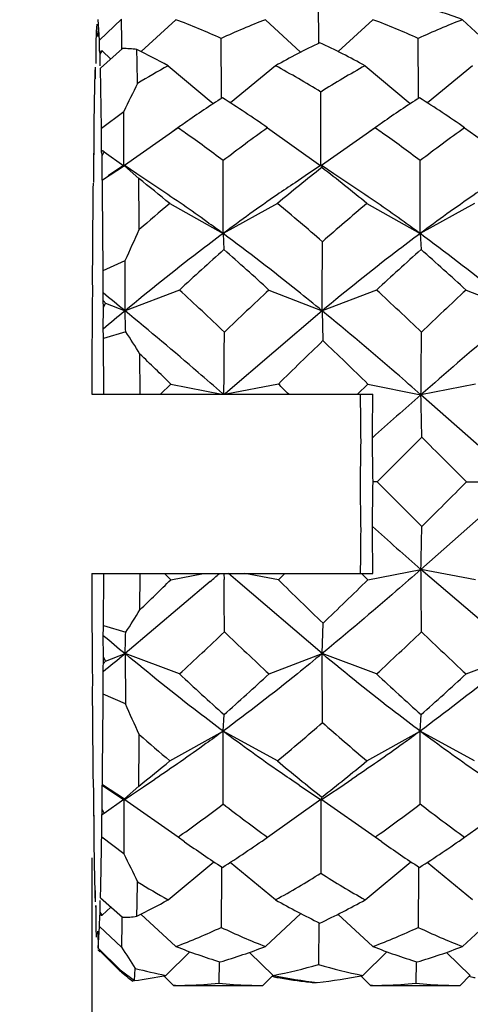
# Model space of a CAD drawing. Header units: inches. Extents: x 0 to 22, y 0 to 17.
# Tile 35 of 56: x 15.8888 to 15.9878, y 11.2529 to 11.4693. Entities that reach past the tile are written whole.
import ezdxf

# ---------------------------------------------------------------- set-up
doc = ezdxf.new("R2010")
doc.units = ezdxf.units.IN
doc.header["$LTSCALE"] = 1.21
doc.header["$MEASUREMENT"] = 0
doc.layers.get('0').update_dxf_attribs({"linetype": 'CONTINUOUS'})
doc.layers.add('02___PRT_ALL_AXES', color=7, linetype='CONTINUOUS')
doc.layers.add('DIMENSIONS', color=7, linetype='CONTINUOUS')
doc.styles.get("Standard").update_dxf_attribs({"font": 'txt', "width": 0.8})
doc.dimstyles.new('DIMSTYLE_2', dxfattribs={"dimtxt": 0.125, "dimasz": 0.18, "dimexe": 0.125, "dimexo": 0.0625, "dimgap": 0.0625, "dimtad": 0, "dimtih": 1, "dimtoh": 1, "dimdsep": 46, "dimtxsty": 'STANDARD', "dimblk": '_FILLED', "dimblk1": '_FILLED', "dimblk2": '_FILLED', "dimcen": 0.09, "dimadec": 0, "dimazin": 0, "dimtfac": 1, "dimtofl": 0, "dimtmove": 0, "dimatfit": 3, "dimldrblk": '_FILLED', "dimfxl": 1, "dimtolj": 1, "dimarcsym": 0})

# ---------------------------------------------------------------- blocks, each defined once
blk = doc.blocks.new('_FILLED')
at = {"color": 0, "linetype": 'BYBLOCK'}
blk.add_solid([(0, 0), (-1, 0.1736111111), (-1, -0.1736111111)], dxfattribs=at)
blk = doc.blocks.new('*D4')
at = {"layer": 'DIMENSIONS', "color": 2, "linetype": 'CONTINUOUS'}
for p, q in [((6.5839886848, 11.7967413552), (6.5839886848, 9.3306980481)), ((17.5851585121, 11.5620956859), (17.5851585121, 9.3306980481)), ((6.5839886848, 9.4556980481), (11.1220735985, 9.4556980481)), ((17.5851585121, 9.4556980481), (13.0470735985, 9.4556980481))]:
    blk.add_line(p, q, dxfattribs=at)
at = {"layer": 'DIMENSIONS', "color": 2, "linetype": 'CONTINUOUS', "xscale": 0.18, "yscale": 0.18, "zscale": 0.18, "rotation": 180}
blk.add_blockref('_FILLED', (6.5839886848, 9.4556980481), dxfattribs=at)
at = {"layer": 'DIMENSIONS', "color": 2, "linetype": 'CONTINUOUS', "xscale": 0.18, "yscale": 0.18, "zscale": 0.18}
blk.add_blockref('_FILLED', (17.5851585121, 9.4556980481), dxfattribs=at)
at = {"layer": 'DIMENSIONS', "color": 2, "linetype": 'CONTINUOUS', "insert": (12.0845735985, 9.5181980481), "char_height": 0.125, "width": 1.8, "attachment_point": 2, "line_spacing_factor": 0.9}
blk.add_mtext('(1090.06 [42.916])', dxfattribs=at)
blk = doc.blocks.new('*D10')
at = {"layer": 'DIMENSIONS', "color": 2, "linetype": 'CONTINUOUS'}
for p, q in [((17.5851585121, 11.5620956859), (17.5851585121, 10.0806980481)), ((15.9046678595, 11.2851271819), (15.9046678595, 10.0806980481)), ((15.9046678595, 10.2056980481), (15.5446678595, 10.2056980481)), ((17.5851585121, 10.2056980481), (17.9451585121, 10.2056980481))]:
    blk.add_line(p, q, dxfattribs=at)
at = {"layer": 'DIMENSIONS', "color": 2, "linetype": 'CONTINUOUS', "xscale": 0.18, "yscale": 0.18, "zscale": 0.18}
blk.add_blockref('_FILLED', (15.9046678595, 10.2056980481), dxfattribs=at)
at = {"layer": 'DIMENSIONS', "color": 2, "linetype": 'CONTINUOUS', "xscale": 0.18, "yscale": 0.18, "zscale": 0.18, "rotation": 180}
blk.add_blockref('_FILLED', (17.5851585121, 10.2056980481), dxfattribs=at)
at = {"layer": 'DIMENSIONS', "color": 2, "linetype": 'CONTINUOUS', "insert": (16.7449131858, 10.2681980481), "char_height": 0.125, "width": 1.325, "attachment_point": 2, "line_spacing_factor": 0.9}
blk.add_mtext('42.68{\\Ftxt.shx;\\W1.000000;\\H0.125000; }[1.681]', dxfattribs=at)

msp = doc.modelspace()

# ---------------------------------------------------------------- linework, layer by layer
at = {"color": 7, "linetype": 'CONTINUOUS'}
for p, q in [((15.9545429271, 11.4641638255), (15.9544850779, 11.4732082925)), ((15.9063905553, 11.4648175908), (15.9060836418, 11.4693837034)), ((15.9063905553, 11.4648175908), (15.9112252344, 11.4694049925)), ((15.9112549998, 11.4645143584), (15.9112252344, 11.4694049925)), ((15.9231550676, 11.4693258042), (15.9155317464, 11.4623053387)), ((15.942820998, 11.4693258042), (15.9505290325, 11.4621565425)), ((15.9664410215, 11.4693258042), (15.9588163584, 11.4623041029)), ((15.9861069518, 11.4693258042), (15.9938149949, 11.4621565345)), ((15.9057670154, 11.4683390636), (15.905664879, 11.4667524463)), ((15.9060666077, 11.4681562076), (15.9060338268, 11.4656599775)), ((15.9055646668, 11.4645642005), (15.905550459, 11.4621159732)), ((15.9060338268, 11.4656599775), (15.9060264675, 11.4663359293)), ((15.9063954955, 11.4640043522), (15.9063905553, 11.4648175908)), ((15.9112643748, 11.4628144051), (15.9112549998, 11.4645143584)), ((15.9331452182, 11.4528413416), (15.9331048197, 11.4651983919)), ((15.9764311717, 11.4528414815), (15.9763907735, 11.4651983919)), ((15.9064050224, 11.4623777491), (15.9063954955, 11.4640043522)), ((15.906500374, 11.4617268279), (15.9064806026, 11.4623453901)), ((15.906500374, 11.4617268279), (15.906932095, 11.4624457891)), ((15.9114311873, 11.4629616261), (15.9065872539, 11.4586637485)), ((15.906932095, 11.4624457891), (15.9088447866, 11.4606667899)), ((15.9055415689, 11.4604836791), (15.9055372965, 11.4596675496)), ((15.9055459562, 11.4612998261), (15.9055415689, 11.4604836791)), ((15.905550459, 11.4621159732), (15.9055459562, 11.4612998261)), ((15.9065043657, 11.4608839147), (15.906500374, 11.4617268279)), ((15.9065119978, 11.4592001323), (15.9065043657, 11.4608839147)), ((15.9054438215, 11.4588730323), (15.9054368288, 11.4571874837)), ((15.9068479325, 11.4454723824), (15.9065872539, 11.4586637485)), ((15.9214280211, 11.4592155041), (15.9313615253, 11.4508729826)), ((15.9450480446, 11.4592155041), (15.9351602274, 11.4510305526)), ((15.964713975, 11.4592155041), (15.9746474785, 11.4508729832)), ((15.9883339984, 11.4592155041), (15.9784461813, 11.4510305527)), ((15.9054368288, 11.4571874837), (15.9054335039, 11.4563457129)), ((15.9331470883, 11.4520394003), (15.9331452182, 11.4528413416)), ((15.9549925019, 11.4389395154), (15.9549850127, 11.4534267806)), ((15.9764330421, 11.4520394), (15.9764311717, 11.4528414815)), ((15.9068479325, 11.4454723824), (15.9117041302, 11.4491496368)), ((15.9117063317, 11.4384871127), (15.9117041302, 11.4491496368)), ((15.9051093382, 11.4449389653), (15.9051085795, 11.4396148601)), ((15.9068492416, 11.4419105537), (15.9068479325, 11.4454723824)), ((15.9236244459, 11.4455734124), (15.9118731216, 11.437306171)), ((15.9241968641, 11.4459792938), (15.9224748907, 11.4447646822)), ((15.9238165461, 11.4454392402), (15.9236244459, 11.4455734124)), ((15.9432903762, 11.4455734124), (15.9549915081, 11.4371882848)), ((15.9669103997, 11.4455734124), (15.9551590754, 11.437306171)), ((15.9674828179, 11.4459792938), (15.9657608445, 11.4447646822)), ((15.9671025, 11.4454392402), (15.9669103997, 11.4455734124)), ((15.9865763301, 11.4455734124), (15.9982774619, 11.4371882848)), ((15.906849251, 11.4401489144), (15.9068492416, 11.4419105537)), ((15.9069212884, 11.4403653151), (15.9069187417, 11.4405557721)), ((15.9050264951, 11.4390148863), (15.9050240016, 11.4388202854)), ((15.9050240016, 11.4388202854), (15.9050253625, 11.4370351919)), ((15.9050390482, 11.4399790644), (15.9050264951, 11.4390148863)), ((15.9069339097, 11.4394062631), (15.9069212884, 11.4403653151)), ((15.906932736, 11.4376197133), (15.9069339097, 11.4394062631)), ((15.9069339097, 11.4394062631), (15.9073698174, 11.4402953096)), ((15.9073698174, 11.4402953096), (15.9117055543, 11.4371882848)), ((15.9117055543, 11.4371882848), (15.9117063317, 11.4384871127)), ((15.9549915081, 11.4371882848), (15.9549925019, 11.4389395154)), ((15.9050253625, 11.4370351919), (15.9050261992, 11.4361484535)), ((15.9069291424, 11.4340943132), (15.9069319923, 11.4367324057)), ((15.9069319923, 11.4367324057), (15.906932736, 11.4376197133)), ((15.9118621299, 11.4371755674), (15.9069988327, 11.4340363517)), ((15.9109669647, 11.4368149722), (15.9082802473, 11.4350024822)), ((15.911770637, 11.4373604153), (15.9109669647, 11.4368149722)), ((15.9145731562, 11.4354676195), (15.9117935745, 11.4373603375)), ((15.9150008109, 11.4344225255), (15.9118621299, 11.4371755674)), ((15.9550565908, 11.4373604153), (15.9542529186, 11.4368149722)), ((15.9550795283, 11.4373603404), (15.9551798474, 11.4369974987)), ((15.95785911, 11.4354676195), (15.9550795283, 11.4373603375)), ((15.9050261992, 11.4361484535), (15.9050293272, 11.4335114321)), ((15.9218277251, 11.4289237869), (15.9335095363, 11.4223225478)), ((15.9454477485, 11.4289237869), (15.9335095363, 11.4223225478)), ((15.9651136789, 11.4289237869), (15.9767954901, 11.4223225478)), ((15.9887337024, 11.4289237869), (15.9767954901, 11.4223225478)), ((15.9335095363, 11.4223225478), (15.9337171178, 11.4187951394)), ((15.9767954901, 11.4223225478), (15.9770030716, 11.4187951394)), ((15.9071735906, 11.4142279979), (15.9120451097, 11.4164352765)), ((15.9119865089, 11.4053427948), (15.9120451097, 11.4164352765)), ((15.9047869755, 11.413495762), (15.9048129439, 11.4085547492)), ((15.9071481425, 11.4092712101), (15.9071735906, 11.4142279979)), ((15.9239391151, 11.4099064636), (15.9119865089, 11.4053427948)), ((15.9436050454, 11.4099064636), (15.9552724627, 11.4053427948)), ((15.9672250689, 11.4099064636), (15.9552724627, 11.4053427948)), ((15.9868909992, 11.4099064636), (15.9985584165, 11.4053427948)), ((15.904746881, 11.406858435), (15.9047387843, 11.4053479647)), ((15.907191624, 11.4013418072), (15.9072226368, 11.406110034)), ((15.9072226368, 11.406110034), (15.9072143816, 11.4076154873)), ((15.9072226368, 11.406110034), (15.9076632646, 11.4070338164)), ((15.9076632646, 11.4070338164), (15.9119865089, 11.4053427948)), ((15.9047387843, 11.4053479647), (15.9047702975, 11.4005989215)), ((15.9552724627, 11.4053427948), (15.9340271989, 11.3871850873)), ((15.9552724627, 11.4053427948), (15.9554670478, 11.3987893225)), ((15.9121311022, 11.4007534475), (15.9072557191, 11.3992508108)), ((15.9047064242, 11.3984686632), (15.9046678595, 11.3869972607)), ((15.9072976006, 11.3869972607), (15.9072557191, 11.3992508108)), ((15.9152758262, 11.3869972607), (15.9152498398, 11.3958467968)), ((15.9197547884, 11.3869972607), (15.9220452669, 11.3892522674)), ((15.9220452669, 11.3892522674), (15.9332290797, 11.3869972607)), ((15.9456652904, 11.3892522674), (15.9341907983, 11.3869972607)), ((15.9630407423, 11.3869972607), (15.9653312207, 11.3892522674)), ((15.9653312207, 11.3892522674), (15.9769897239, 11.3869015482)), ((15.9889512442, 11.3892522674), (15.9769897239, 11.3869015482)), ((15.9046678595, 11.3869972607), (15.9664142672, 11.3869972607)), ((15.9336678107, 11.3869329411), (15.9333862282, 11.3871786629)), ((15.9337037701, 11.3869015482), (15.9337174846, 11.3883317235)), ((15.9340271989, 11.3871850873), (15.933812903, 11.3869972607)), ((15.9636414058, 11.3869972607), (15.9636528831, 11.385767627)), ((15.9986584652, 11.3677074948), (15.9769897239, 11.3869015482)), ((15.9771638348, 11.3775738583), (15.9673371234, 11.3677549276)), ((15.9673371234, 11.3677549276), (15.9664644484, 11.3677514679)), ((15.9771648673, 11.3579324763), (15.9673371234, 11.3677549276)), ((15.9986584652, 11.3677074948), (15.9769917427, 11.3484982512)), ((15.9870030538, 11.3677549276), (15.9986584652, 11.3677074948)), ((15.9046678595, 11.3476271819), (15.9664241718, 11.3476271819)), ((15.9046678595, 11.3476271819), (15.904709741, 11.3353736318)), ((15.9072590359, 11.3361557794), (15.9072976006, 11.3476271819)), ((15.9152527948, 11.339633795), (15.9152758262, 11.3476271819)), ((15.9206401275, 11.3476271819), (15.922047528, 11.3462405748)), ((15.922047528, 11.3462405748), (15.9292077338, 11.3476271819)), ((15.9337143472, 11.3476271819), (15.9337269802, 11.3463024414)), ((15.9367519, 11.3458295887), (15.9346982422, 11.3476271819)), ((15.9456675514, 11.3462405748), (15.9383209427, 11.3476271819)), ((15.9470817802, 11.3476271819), (15.9456675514, 11.3462405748)), ((15.9639260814, 11.3476271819), (15.9653334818, 11.3462405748)), ((15.9653334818, 11.3462405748), (15.9769917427, 11.3484982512)), ((15.9889535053, 11.3462405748), (15.9769917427, 11.3484982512)), ((15.9985623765, 11.330012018), (15.9769917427, 11.3484982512)), ((15.9307157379, 11.3458910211), (15.9119904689, 11.330012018)), ((15.9552764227, 11.330012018), (15.9367519, 11.3458295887)), ((15.9552764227, 11.330012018), (15.9554703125, 11.336684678)), ((15.9072590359, 11.3361557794), (15.9121345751, 11.334689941)), ((15.9047738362, 11.3332826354), (15.9047428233, 11.3285144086)), ((15.9072266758, 11.3292764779), (15.9071951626, 11.3340255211)), ((15.9047428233, 11.3285144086), (15.9047510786, 11.3270089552)), ((15.9072185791, 11.3277660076), (15.9072266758, 11.3292764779)), ((15.9076674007, 11.3283534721), (15.9072266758, 11.3292764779)), ((15.9076674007, 11.3283534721), (15.9119904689, 11.330012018)), ((15.9239435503, 11.3255359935), (15.9119904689, 11.330012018)), ((15.9119904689, 11.330012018), (15.912050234, 11.318955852)), ((15.9436094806, 11.3255359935), (15.9552764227, 11.330012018)), ((15.9672295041, 11.3255359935), (15.9552764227, 11.330012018)), ((15.9868954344, 11.3255359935), (15.9985623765, 11.330012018)), ((15.9071784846, 11.3211286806), (15.9071525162, 11.3260696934)), ((15.9048173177, 11.3253532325), (15.9047918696, 11.3203964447)), ((15.912050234, 11.318955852), (15.9071784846, 11.3211286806)), ((15.9335152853, 11.3129592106), (15.9337224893, 11.316613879)), ((15.9768012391, 11.3129592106), (15.9770084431, 11.316613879)), ((15.9218341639, 11.3064368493), (15.9335152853, 11.3129592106)), ((15.9454541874, 11.3064368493), (15.9335152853, 11.3129592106)), ((15.9651201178, 11.3064368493), (15.9768012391, 11.3129592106)), ((15.9887401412, 11.3064368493), (15.9768012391, 11.3129592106)), ((15.9050363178, 11.3005301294), (15.9050334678, 11.2978920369)), ((15.9069392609, 11.2984759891), (15.9069361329, 11.3011130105)), ((15.9069362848, 11.3011129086), (15.907005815, 11.3012137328)), ((15.9069362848, 11.3011129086), (15.9094262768, 11.2994468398)), ((15.907005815, 11.3012137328), (15.9118694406, 11.2981039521)), ((15.9118694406, 11.2981039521), (15.9150078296, 11.3009065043)), ((15.9502086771, 11.3011219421), (15.9527122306, 11.2994468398)), ((15.9050334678, 11.2978920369), (15.9050327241, 11.2970047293)), ((15.9069414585, 11.2958041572), (15.9069392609, 11.2984759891)), ((15.9073774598, 11.29491299), (15.9117128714, 11.297995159)), ((15.9094262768, 11.2994468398), (15.9117677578, 11.2978667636)), ((15.9117128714, 11.297995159), (15.9117127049, 11.2860333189)), ((15.9236326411, 11.2896771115), (15.9117128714, 11.297995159)), ((15.9117905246, 11.297866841), (15.9134270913, 11.2989800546)), ((15.9117905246, 11.2978668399), (15.911851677, 11.2980188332)), ((15.9432985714, 11.2896771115), (15.9549988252, 11.297995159)), ((15.9527122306, 11.2994468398), (15.9550537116, 11.2978667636)), ((15.9669185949, 11.2896771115), (15.9549988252, 11.297995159)), ((15.9549988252, 11.297995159), (15.9550000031, 11.2962445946)), ((15.9550764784, 11.297866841), (15.9567130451, 11.2989800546)), ((15.9550764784, 11.2978668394), (15.9551871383, 11.2983015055)), ((15.9865845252, 11.2896771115), (15.998284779, 11.297995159)), ((15.9050327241, 11.2970047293), (15.9050315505, 11.2952181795)), ((15.9069264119, 11.2946453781), (15.906938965, 11.2956095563)), ((15.906938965, 11.2956095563), (15.9069414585, 11.2958041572)), ((15.9073774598, 11.29491299), (15.9069414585, 11.2958041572)), ((15.9550000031, 11.2962445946), (15.9549940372, 11.2817532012)), ((15.9050315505, 11.2952181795), (15.9050441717, 11.2942591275)), ((15.9051162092, 11.2944755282), (15.9051162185, 11.2927138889)), ((15.9068561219, 11.2896854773), (15.9068569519, 11.2946453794)), ((15.9051162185, 11.2927138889), (15.9051175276, 11.2891520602)), ((15.9117127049, 11.2860333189), (15.9068561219, 11.2896854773)), ((15.9250822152, 11.2886451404), (15.9236326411, 11.2896771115)), ((15.968368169, 11.2886451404), (15.9669185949, 11.2896771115)), ((15.9214376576, 11.2759008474), (15.9314586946, 11.2842725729)), ((15.9331562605, 11.2831540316), (15.9331541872, 11.2822177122)), ((15.9450576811, 11.2759008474), (15.9350806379, 11.2841147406)), ((15.9647236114, 11.2759008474), (15.9747446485, 11.2842725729)), ((15.9764422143, 11.2831540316), (15.9764401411, 11.2822177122)), ((15.9883436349, 11.2759008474), (15.9783665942, 11.2841147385)), ((15.9331541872, 11.2822177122), (15.9331150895, 11.2698364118)), ((15.9764401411, 11.2822177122), (15.9764010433, 11.2698364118)), ((15.9054323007, 11.2775980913), (15.9054428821, 11.2779445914)), ((15.9054428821, 11.2779445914), (15.9054498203, 11.2762651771)), ((15.9054498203, 11.2762651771), (15.9054534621, 11.2754243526)), ((15.9065968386, 11.276334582), (15.9114412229, 11.2720542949)), ((15.9055368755, 11.2742708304), (15.9055470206, 11.2746865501)), ((15.9055470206, 11.2746865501), (15.9055558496, 11.2730599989)), ((15.9065102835, 11.2732182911), (15.906514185, 11.2740633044)), ((15.906514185, 11.2740633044), (15.9065216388, 11.2757514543)), ((15.9069420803, 11.2724946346), (15.9088943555, 11.2743045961)), ((15.9055558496, 11.2730599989), (15.9055651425, 11.2714333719)), ((15.9064007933, 11.2700602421), (15.9064150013, 11.2725085)), ((15.9064905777, 11.2725876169), (15.9065070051, 11.2731114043)), ((15.9065070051, 11.2731114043), (15.9065102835, 11.2732182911)), ((15.9069420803, 11.2724946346), (15.9065102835, 11.2732182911)), ((15.9112749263, 11.272199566), (15.9112685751, 11.2710082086)), ((15.9231657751, 11.2656374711), (15.9154456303, 11.2727228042)), ((15.9428317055, 11.2656374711), (15.9506351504, 11.2728720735)), ((15.9664517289, 11.2656374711), (15.9587304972, 11.2727238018)), ((15.9861176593, 11.2656374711), (15.9939211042, 11.2728720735)), ((15.9055651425, 11.2714333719), (15.9055749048, 11.2698068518)), ((15.9055749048, 11.2698068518), (15.9056759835, 11.2676686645)), ((15.9060943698, 11.265305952), (15.9064007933, 11.2700602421)), ((15.9112359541, 11.2654847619), (15.9064007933, 11.2700602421)), ((15.9112685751, 11.2710082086), (15.9112359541, 11.2654847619)), ((15.9545538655, 11.270886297), (15.9544961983, 11.261665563)), ((15.9060368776, 11.268318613), (15.9060441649, 11.2689989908)), ((15.9060441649, 11.2689989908), (15.9060943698, 11.265305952)), ((15.9060943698, 11.265305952), (15.9109151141, 11.2605067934)), ((15.9064275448, 11.2645113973), (15.9066582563, 11.2647421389)), ((15.9106925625, 11.2604385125), (15.9065198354, 11.2646038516)), ((15.9209183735, 11.2592813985), (15.9262148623, 11.2644859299)), ((15.944538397, 11.2592813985), (15.9393457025, 11.2643574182)), ((15.9642043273, 11.2592813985), (15.9695008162, 11.2644859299)), ((15.9878243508, 11.2592813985), (15.9826316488, 11.2643574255)), ((15.9326242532, 11.2623247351), (15.9325755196, 11.2575546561)), ((15.975910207, 11.2623247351), (15.9758614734, 11.2575546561)), ((15.9106967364, 11.2607216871), (15.9106925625, 11.2604385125)), ((15.9107863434, 11.2603567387), (15.9106925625, 11.2604385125)), ((15.9109151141, 11.2605067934), (15.9140558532, 11.2581377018)), ((15.9140558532, 11.2581377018), (15.9142295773, 11.2608331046)), ((15.9226140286, 11.2570768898), (15.9204913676, 11.2591996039)), ((15.9422799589, 11.2570768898), (15.9445112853, 11.2593085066)), ((15.9444900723, 11.2590126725), (15.9442598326, 11.2590553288)), ((15.9658999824, 11.2570768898), (15.963776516, 11.2592004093)), ((15.9855659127, 11.2570768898), (15.9877972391, 11.2593085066)), ((15.9877760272, 11.2590126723), (15.9875457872, 11.2590553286)), ((15.9140647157, 11.2580718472), (15.9136677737, 11.2580186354)), ((15.9230508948, 11.2570760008), (15.9226140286, 11.2570768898)), ((15.9418315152, 11.2570760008), (15.9422799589, 11.2570768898)), ((15.9663368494, 11.2570760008), (15.9658999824, 11.2570768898)), ((15.9851176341, 11.2570760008), (15.9855659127, 11.2570768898))]:
    msp.add_line(p, q, dxfattribs=at)
for points in [[(15.9542529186, 11.4368149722), (15.9515662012, 11.4350024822), (15.9493233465, 11.4335025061)], [(15.9194029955, 11.4322223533), (15.917216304, 11.4336847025), (15.9145731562, 11.4354676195)], [(15.9626889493, 11.4322223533), (15.9605022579, 11.4336847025), (15.95785911, 11.4354676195)], [(15.9134270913, 11.2989800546), (15.9160704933, 11.3007647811), (15.9185176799, 11.302402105)], [(15.9567130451, 11.2989800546), (15.9593564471, 11.3007647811), (15.9618036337, 11.302402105)]]:
    msp.add_lwpolyline(points, dxfattribs=at)
for centre, radius, start, end in [((15.9371828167, 11.3390674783), 0.1391431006, 69.414165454, 73.7355204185), ((15.8672016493, 11.320385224), 0.1591039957, 65.5301450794, 69.4099998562), ((15.9982267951, 11.3253972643), 0.1542245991, 111.0543859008, 114.9769827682), ((15.9104876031, 11.320385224), 0.1591039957, 65.5301450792, 69.4099998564), ((16.0415127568, 11.3253972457), 0.1542246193, 111.0543861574, 114.9769825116), ((16.0566742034, 11.4587404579), 0.1512217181, 176.9629484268, 177.792920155), ((15.9121833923, 11.4377654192), 0.0252328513, 102.0118220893, 103.0620741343), ((15.911753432, 11.4410433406), 0.0219206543, 82.5979177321, 90.8423073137), ((14.4339799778, 11.4297819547), 1.4809652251, 0.9873946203, 1.2767894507), ((15.8314239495, 11.2946662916), 0.187555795, 61.3225058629, 63.6819428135), ((16.0322693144, 11.3034254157), 0.1785443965, 115.7253754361, 119.242896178), ((15.8769174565, 11.2989179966), 0.1827662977, 61.290046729, 64.7878353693), ((17.1393383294, 11.4276473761), 1.2343501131, 178.5774980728, 179.1973367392), ((16.0230429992, 11.27745426), 0.2082372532, 119.2076983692, 121.343311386), ((15.8405474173, 11.2684056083), 0.217551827, 58.2627609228, 61.2918543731), ((16.0694979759, 11.2720376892), 0.2145115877, 119.240535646, 122.264676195), ((18.7195257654, 10.0742978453), 3.1263524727, 153.7856640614, 153.9112873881), ((16.0703811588, 11.2397795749), 0.2527599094, 122.8261443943, 125.04330137), ((15.7958695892, 11.2347495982), 0.2572539, 55.0364221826, 57.6925448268), ((16.1136675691, 11.2397788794), 0.2527607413, 122.826145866, 125.0434159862), ((15.8391555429, 11.2347495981), 0.2572539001, 55.0364221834, 57.692544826), ((15.7583388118, 11.2087317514), 0.2888136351, 54.6887160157, 55.0433295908), ((16.0848969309, 11.2187474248), 0.2783142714, 125.0037266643, 125.2682341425), ((16.1269213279, 11.1877790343), 0.3165095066, 125.4628629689, 127.6594176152), ((15.8016247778, 11.2087317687), 0.2888136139, 54.688718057, 55.0433295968), ((16.1281835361, 11.2187465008), 0.2783154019, 125.0038367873, 125.2682338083), ((16.170207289, 11.1877790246), 0.3165095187, 125.462863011, 127.6594175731), ((15.7407528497, 11.1842350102), 0.318968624, 52.8127098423, 54.6544074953), ((15.7840388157, 11.1842350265), 0.3189686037, 52.8127098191, 54.6544094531), ((15.8907563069, 11.4120444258), 0.0327737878, 59.5414716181, 60.4520837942), ((8.7686032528, 11.4460279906), 7.1649454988, 359.8104348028, 359.9385682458), ((16.1940117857, 11.1318762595), 0.3873258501, 128.0649940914, 129.9219878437), ((15.7222951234, 11.1344538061), 0.3816718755, 50.4911692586, 52.3936075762), ((8.8118891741, 11.4460279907), 7.1649455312, 359.8104348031, 359.9385682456), ((11.0202180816, 11.3856231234), 4.8950259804, 0.4397483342, 0.571201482), ((15.6704483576, 11.1238130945), 0.3953278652, 50.5150391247, 51.7855428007), ((20.2374219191, 11.3858885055), 4.3327228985, 179.3715553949, 179.6349201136), ((11.2961569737, 11.3834525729), 4.6111193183, 0.3824049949, 0.6285448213), ((16.2274113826, 11.0634002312), 0.4764334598, 129.8961736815, 130.9590642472), ((15.6385810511, 11.0567331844), 0.4823826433, 48.9535148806, 50.4948271), ((16.2832865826, 11.0486364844), 0.4958350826, 129.9180280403, 131.4057241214), ((15.0965332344, 11.789185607), 0.8966618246, 335.4360306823, 335.9098755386), ((9.9027979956, 11.4429540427), 6.0525913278, 359.6439575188, 359.787774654), ((16.354416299, 10.9461818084), 0.6327330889, 131.674041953, 132.8706567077), ((15.5328926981, 10.9629665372), 0.6069925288, 47.4187590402, 48.6738180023), ((16.397702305, 10.946181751), 0.6327331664, 131.6740420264, 132.8706566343), ((15.5761786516, 10.9629665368), 0.6069925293, 47.4187590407, 48.6738180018), ((16.132564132, 11.3988355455), 0.2279584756, 177.556404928, 177.983085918), ((15.5061702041, 10.9104697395), 0.6399892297, 50.6468351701, 51.2047961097), ((15.675791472, 11.3991863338), 0.2315763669, 2.085971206, 2.4959526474), ((15.3952250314, 10.8340520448), 0.7817588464, 46.4530848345, 47.4437635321), ((16.5371396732, 10.7704695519), 0.8724465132, 132.8679207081, 133.7513691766), ((15.4131995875, 10.8069578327), 0.8188353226, 46.4755140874, 47.4213342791), ((16.5804256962, 10.7704694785), 0.8724466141, 132.8679207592, 133.7513691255), ((15.8301545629, 11.3476833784), 0.0976220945, 37.4422243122, 37.8734522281), ((16.3961780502, 10.8202017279), 0.7594942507, 129.6070189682, 130.0781319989), ((15.5235035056, 11.390806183), 0.3887548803, 1.4662156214, 2.1429460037), ((16.3602797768, 11.3858749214), 0.4557473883, 178.1486018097, 178.4165348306), ((15.4456152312, 11.3861466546), 0.4618264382, 1.6259650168, 1.8855033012), ((15.7865491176, 11.3174872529), 0.1506787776, 31.335180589, 33.5460701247), ((11.3468916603, 11.4312730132), 4.5870268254, 359.4636197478, 359.6178531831), ((11.5107367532, 11.4303210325), 4.4664640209, 359.4430062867, 359.6197500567), ((16.8219842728, 10.4984163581), 1.2496093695, 133.9022783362, 134.529333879), ((15.1703644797, 10.5768882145), 1.1366210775, 45.6201297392, 46.3117783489), ((15.0532989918, 10.5008387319), 1.2425774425, 45.6412643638, 46.0778940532), ((14.8909864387, 10.3103721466), 1.5087510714, 45.5275160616, 45.6498864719), ((12.5139578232, 11.418454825), 3.4525997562, 359.319772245, 359.4779555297), ((17.2794633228, 9.9025480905), 1.9747766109, 131.2659361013, 131.6793191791), ((14.6407563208, 11.3572939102), 1.336561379, 0.8693951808, 1.269325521), ((19.5364446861, 11.4195147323), 3.57295118, 180.5411760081, 180.6869273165), ((17.9501767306, 11.3415594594), 1.9867368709, 178.987126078, 179.2699602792), ((13.8250491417, 11.3395026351), 2.1416016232, 0.7557828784, 1.015708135), ((12.4172170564, 7.8004321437), 5.0466983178, 44.9802256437, 45.1380388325), ((13.979888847, 11.3930649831), 1.9867368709, 358.987126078, 359.2699602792), ((11.8815850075, 15.4699114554), 5.8036320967, 314.8855202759, 315.0227681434), ((18.1050164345, 11.3951218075), 2.1416016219, 180.7557828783, 181.0157081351), ((19.4161077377, 11.3161696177), 3.4525997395, 179.3197722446, 179.4779555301), ((12.3013083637, 11.3141098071), 3.6652690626, 0.5239535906, 0.6852563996), ((17.4430571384, 13.0161074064), 2.2204206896, 228.3120739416, 228.6799367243), ((14.5928693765, 11.3786165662), 1.3844500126, 358.7534483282, 359.1439523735), ((15.0681105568, 12.3381426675), 1.3147817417, 311.0017754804, 311.1169612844), ((11.5802414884, 11.3050360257), 4.3969650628, 0.3877241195, 0.5663548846), ((15.0212163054, 12.2659017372), 1.2873513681, 313.9855909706, 314.4073924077), ((11.3517585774, 11.3035538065), 4.5821678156, 0.3905869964, 0.5345399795), ((16.8553228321, 12.2695896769), 1.2961659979, 225.4280314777, 226.0331766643), ((15.1430967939, 12.1850483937), 1.1745942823, 313.7585250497, 314.4284172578), ((15.7880027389, 11.4164384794), 0.1486322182, 326.6326092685, 328.8859573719), ((16.3663502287, 11.348477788), 0.461826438, 181.6259650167, 181.8855033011), ((15.4516856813, 11.3487495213), 0.4557473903, 358.1486018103, 358.41653483), ((15.4997873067, 11.34505136), 0.4124774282, 357.9104750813, 358.5605805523), ((15.3544738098, 11.9431798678), 0.8401069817, 312.6761610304, 313.5992389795), ((16.5549164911, 11.9820023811), 0.8970197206, 226.1795986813, 227.0400713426), ((15.3977596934, 11.9431799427), 0.8401070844, 312.6761610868, 313.5992389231), ((16.5982024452, 11.9820023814), 0.8970197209, 226.1795986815, 227.0400713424), ((16.40956871, 11.9293865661), 0.7789954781, 229.8418830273, 230.3018163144), ((15.4963821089, 11.835099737), 0.6540977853, 308.9023819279, 309.4490485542), ((15.8281899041, 11.3886089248), 0.0997366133, 322.4078993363, 322.8326030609), ((9.9608349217, 11.291989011), 5.9945620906, 0.2186619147, 0.3634247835), ((16.1361739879, 11.3354381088), 0.2315763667, 182.0859712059, 182.4959526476), ((15.6794013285, 11.3357888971), 0.2279584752, 357.5564049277, 357.9830859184), ((16.3650765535, 11.799212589), 0.6472772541, 227.037390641, 228.2091711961), ((15.523270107, 11.7813935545), 0.6200736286, 311.4481006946, 312.6786855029), ((16.408362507, 11.7992125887), 0.6472772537, 227.0373906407, 228.2091711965), ((15.5665559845, 11.781393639), 0.6200737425, 311.4481008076, 312.6786853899), ((20.5158084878, 11.3511718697), 4.6111193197, 180.3824049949, 180.6285448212), ((11.5745435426, 11.348735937), 4.3327228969, 359.3715553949, 359.6349201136), ((15.1156144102, 10.9548335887), 0.8757254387, 24.0840998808, 24.5693917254), ((8.8006275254, 11.2885629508), 7.1329294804, 0.0674336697, 0.1959651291), ((15.6316758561, 11.6849459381), 0.4916563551, 309.6582198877, 311.1734650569), ((16.2907701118, 11.6936175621), 0.5059217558, 228.4723443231, 229.9334763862), ((8.8439134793, 11.2885629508), 7.1329294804, 0.0674336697, 0.1959651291), ((11.1411069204, 11.3479436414), 4.7741326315, 359.4354842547, 359.5709912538), ((16.2344930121, 11.6784571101), 0.4859574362, 228.9108105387, 229.9551309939), ((15.6651698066, 11.6162701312), 0.4023347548, 308.3870418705, 309.6381824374), ((16.1993803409, 11.608299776), 0.3944613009, 229.9295578, 231.7573321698), ((15.7172547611, 11.6053969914), 0.3883482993, 307.7879029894, 309.6618436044), ((15.7384923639, 11.5522860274), 0.3213109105, 305.2882909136, 307.3782788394), ((16.1310701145, 11.5512008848), 0.3219516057, 232.1568252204, 234.32201815), ((15.7817782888, 11.5522860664), 0.321310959, 305.2882925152, 307.3782787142), ((16.1743560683, 11.5512008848), 0.3219516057, 232.1568252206, 234.3220181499), ((15.8978370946, 11.2953842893), 0.0073356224, 352.1946625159, 352.8837278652), ((15.8900867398, 11.3235418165), 0.0334451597, 300.2318974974, 301.1303762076), ((17.3453574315, 11.3109612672), 1.4404050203, 180.8675499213, 181.3791101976), ((14.6726271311, 11.3069770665), 1.2343501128, 358.5774980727, 359.1973367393), ((15.756857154, 11.5267364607), 0.2898468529, 305.1270710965, 305.2427041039), ((15.7928183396, 11.5031431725), 0.261174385, 302.5582233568, 305.1814445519), ((15.8001430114, 11.5267365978), 0.2898470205, 305.1270710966, 305.2427056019), ((15.8361042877, 11.503143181), 0.2611743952, 302.5582234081, 305.1814445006), ((16.0736995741, 11.498473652), 0.2571286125, 234.6908175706, 236.9239005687), ((16.1169855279, 11.4984736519), 0.2571286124, 234.6908175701, 236.9239005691), ((18.6003401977, 12.5978631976), 2.9915907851, 206.0085834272, 206.1402548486), ((15.8380857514, 11.4688833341), 0.2206473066, 298.9999978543, 301.9948031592), ((16.0720447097, 11.4653367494), 0.2177240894, 237.4789033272, 240.4671505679), ((14.5147807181, 11.3032600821), 1.4001493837, 358.7325182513, 359.0423165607), ((16.0254953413, 11.4598207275), 0.2113161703, 238.3891349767, 240.4998059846), ((15.829402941, 11.4421441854), 0.1900190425, 296.6343427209, 298.9695480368), ((16.0342712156, 11.4333583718), 0.180974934, 240.4646321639, 243.9449720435), ((15.8749678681, 11.4378114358), 0.1851246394, 295.5393586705, 299.0019594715), ((15.9117368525, 11.2969197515), 0.0248912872, 257.8326655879, 258.893777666), ((15.9113870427, 11.2939974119), 0.0219431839, 270.1414697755, 278.3866713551), ((15.8656034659, 11.4159171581), 0.160926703, 290.9585651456, 294.8041507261), ((15.9998577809, 11.4109413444), 0.156093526, 244.6858314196, 248.5719385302), ((15.9088894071, 11.415917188), 0.1609267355, 290.9585655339, 294.8041503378), ((16.0431437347, 11.4109413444), 0.1560935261, 244.6858314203, 248.5719385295), ((16.1289349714, 11.4022981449), 0.2571201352, 212.1473900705, 213.3800789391), ((15.9725315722, 11.3914466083), 0.1351477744, 248.5756317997, 252.9378229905), ((15.8926009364, 11.3968028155), 0.1404545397, 286.6641989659, 290.9547226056), ((16.015817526, 11.3914466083), 0.1351477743, 248.5756317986, 252.9378229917), ((15.9358868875, 11.3968028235), 0.1404545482, 286.6641990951, 290.9547224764), ((15.9687233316, 11.324830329), 0.0867129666, 223.667557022, 224.0763291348), ((15.9198532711, 11.3843694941), 0.1275005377, 281.1634191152, 285.765933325), ((15.9884101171, 11.3788029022), 0.1219479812, 253.8530699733, 258.5511671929), ((15.9486375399, 11.3038562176), 0.0576620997, 228.9717459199, 229.4999451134), ((15.9457140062, 11.3004037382), 0.053138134, 229.4793097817, 231.5580311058), ((15.942367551, 11.2962035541), 0.0477678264, 231.5696974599, 233.0714837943), ((15.8978369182, 11.3766165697), 0.119583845, 277.7949440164, 281.1287786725), ((15.9445810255, 11.3764740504), 0.1195576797, 255.2936892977, 258.5847471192), ((15.9663316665, 11.3775404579), 0.1205234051, 259.5590048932, 260.112133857), ((15.966814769, 11.3694070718), 0.1123561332, 258.5644373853, 263.5762362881), ((15.9661639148, 11.3765742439), 0.1195427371, 260.1118180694, 260.9184687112), ((15.9413721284, 11.3751116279), 0.1180591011, 276.2594657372, 281.1510578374), ((16.0096175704, 11.3775401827), 0.1205231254, 259.5590050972, 260.1125016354), ((15.9221643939, 11.3703007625), 0.1132247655, 270.2275318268, 271.9080490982), ((15.9221273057, 11.37116776), 0.1140925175, 271.9121672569, 275.254318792), ((15.942756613, 11.365409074), 0.1083338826, 264.6074508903, 268.036666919), ((15.9427180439, 11.3645305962), 0.1074545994, 268.0411724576, 269.7664084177), ((15.9659170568, 11.375009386), 0.1179585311, 260.916898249, 262.5465546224), ((15.9656895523, 11.3732776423), 0.1162119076, 262.5470177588, 264.1950569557), ((15.9654503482, 11.3703007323), 0.1132247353, 270.2275316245, 271.9077596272), ((15.9654132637, 11.3711677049), 0.1140924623, 271.9118785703, 275.2543192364), ((15.9860425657, 11.36540906), 0.1083338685, 264.6074507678, 268.0367412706), ((15.9860039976, 11.3645305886), 0.1074545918, 268.0412470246, 269.7664084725)]:
    msp.add_arc(centre, radius, start, end, dxfattribs=at)
for points, knots in [([(15.911770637, 11.437360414), (15.9117725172, 11.4373616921), (15.9117764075, 11.4373637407), (15.911780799, 11.437364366), (15.9117828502, 11.4373642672)], [0, 0, 0, 0, 0.5254060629, 1, 1, 1, 1]), ([(15.9117828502, 11.4373642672), (15.9117846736, 11.4373641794), (15.9117884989, 11.4373633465), (15.9117919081, 11.4373614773), (15.9117935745, 11.4373603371)], [0, 0, 0, 0, 0.4748137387, 1, 1, 1, 1]), ([(15.9117935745, 11.4373603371), (15.9118030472, 11.4373538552), (15.9118194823, 11.4373263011), (15.9118297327, 11.4372980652), (15.9118354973, 11.4372799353)], [0, 0, 0, 0, 0.3763029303, 1, 1, 1, 1]), ([(15.9118495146, 11.4372301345), (15.9118517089, 11.4372214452), (15.9118560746, 11.4372032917), (15.9118601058, 11.4371850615), (15.9118621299, 11.4371755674)], [0, 0, 0, 0, 0.4800361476, 1, 1, 1, 1]), ([(15.9550565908, 11.4373604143), (15.955057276, 11.4373608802), (15.9550586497, 11.4373617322), (15.9550601, 11.4373624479), (15.9550608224, 11.4373627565)], [0, 0, 0, 0, 0.513347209, 1, 1, 1, 1]), ([(15.9550608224, 11.4373627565), (15.9550637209, 11.4373639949), (15.9550705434, 11.4373651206), (15.9550767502, 11.4373622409), (15.9550795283, 11.4373603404)], [0, 0, 0, 0, 0.4835863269, 1, 1, 1, 1]), ([(15.9335095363, 11.4223225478), (15.9323391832, 11.4231835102), (15.927694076, 11.4265637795), (15.9229750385, 11.4298430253), (15.9194029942, 11.432222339)], [0, 0, 0, 0, 0.2529086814, 1, 1, 1, 1]), ([(15.9493233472, 11.4335024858), (15.9479996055, 11.4326207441), (15.9426534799, 11.4290012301), (15.9374106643, 11.4252301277), (15.9335095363, 11.4223225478)], [0, 0, 0, 0, 0.2463636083, 1, 1, 1, 1]), ([(15.9767954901, 11.4223225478), (15.975625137, 11.4231835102), (15.9709800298, 11.4265637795), (15.9662609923, 11.4298430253), (15.962688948, 11.432222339)], [0, 0, 0, 0, 0.2529086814, 1, 1, 1, 1]), ([(15.992609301, 11.4335024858), (15.9912855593, 11.4326207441), (15.9859394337, 11.4290012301), (15.9806966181, 11.4252301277), (15.9767954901, 11.4223225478)], [0, 0, 0, 0, 0.2463636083, 1, 1, 1, 1]), ([(15.9335095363, 11.4223225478), (15.9317071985, 11.4209792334), (15.9244227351, 11.41546031), (15.9172958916, 11.4097353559), (15.9119865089, 11.4053427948)], [0, 0, 0, 0, 0.2459713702, 1, 1, 1, 1]), ([(15.9552724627, 11.4053427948), (15.9534683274, 11.4068219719), (15.9463226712, 11.4126191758), (15.9390423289, 11.418252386), (15.9335095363, 11.4223225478)], [0, 0, 0, 0, 0.2535418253, 1, 1, 1, 1]), ([(15.9767954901, 11.4223225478), (15.9749931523, 11.4209792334), (15.9677086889, 11.41546031), (15.9605818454, 11.4097353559), (15.9552724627, 11.4053427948)], [0, 0, 0, 0, 0.2459713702, 1, 1, 1, 1]), ([(15.9985584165, 11.4053427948), (15.9967542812, 11.4068219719), (15.989608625, 11.4126191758), (15.9823282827, 11.418252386), (15.9767954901, 11.4223225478)], [0, 0, 0, 0, 0.2535418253, 1, 1, 1, 1]), ([(15.9333862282, 11.3871786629), (15.931608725, 11.3887293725), (15.9245424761, 11.3948623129), (15.9173979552, 11.4009060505), (15.9119865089, 11.4053427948)], [0, 0, 0, 0, 0.2521063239, 1, 1, 1, 1]), ([(15.9769897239, 11.3869015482), (15.9751859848, 11.3884762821), (15.9680155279, 11.3947034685), (15.9607650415, 11.4008395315), (15.9552724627, 11.4053427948)], [0, 0, 0, 0, 0.2521219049, 1, 1, 1, 1]), ([(15.9985584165, 11.4053427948), (15.9967555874, 11.4038512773), (15.9894969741, 11.3977853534), (15.9823421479, 11.3915962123), (15.9769897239, 11.3869015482)], [0, 0, 0, 0, 0.2473551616, 1, 1, 1, 1]), ([(15.9769917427, 11.3484982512), (15.9751880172, 11.3469208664), (15.9680164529, 11.3406809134), (15.9607672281, 11.3345292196), (15.9552764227, 11.330012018)], [0, 0, 0, 0, 0.2520600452, 1, 1, 1, 1]), ([(15.9335152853, 11.3129592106), (15.9317129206, 11.3143096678), (15.9244294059, 11.3198555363), (15.9173015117, 11.3256038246), (15.9119904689, 11.330012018)], [0, 0, 0, 0, 0.2460229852, 1, 1, 1, 1]), ([(15.9552764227, 11.330012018), (15.9534723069, 11.3285277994), (15.9463257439, 11.3227087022), (15.9390465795, 11.317050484), (15.9335152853, 11.3129592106)], [0, 0, 0, 0, 0.2534881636, 1, 1, 1, 1]), ([(15.9768012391, 11.3129592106), (15.9749988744, 11.3143096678), (15.9677153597, 11.3198555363), (15.9605874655, 11.3256038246), (15.9552764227, 11.330012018)], [0, 0, 0, 0, 0.2460229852, 1, 1, 1, 1]), ([(15.9985623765, 11.330012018), (15.9967582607, 11.3285277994), (15.9896116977, 11.3227087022), (15.9823325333, 11.317050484), (15.9768012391, 11.3129592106)], [0, 0, 0, 0, 0.2534881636, 1, 1, 1, 1]), ([(15.9335152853, 11.3129592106), (15.9322712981, 11.3120390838), (15.9273363, 11.3084300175), (15.9223183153, 11.3049337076), (15.9185176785, 11.3024021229)], [0, 0, 0, 0, 0.2530793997, 1, 1, 1, 1]), ([(15.9502086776, 11.3011219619), (15.9488109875, 11.3020529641), (15.9431634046, 11.3058800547), (15.9376307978, 11.3098755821), (15.9335152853, 11.3129592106)], [0, 0, 0, 0, 0.2461718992, 1, 1, 1, 1]), ([(15.9768012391, 11.3129592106), (15.9755572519, 11.3120390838), (15.9706222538, 11.3084300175), (15.9656042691, 11.3049337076), (15.9618036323, 11.3024021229)], [0, 0, 0, 0, 0.2530793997, 1, 1, 1, 1]), ([(15.9934946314, 11.3011219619), (15.9920969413, 11.3020529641), (15.9864493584, 11.3058800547), (15.9809167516, 11.3098755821), (15.9768012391, 11.3129592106)], [0, 0, 0, 0, 0.2461718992, 1, 1, 1, 1]), ([(15.9117677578, 11.2978667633), (15.9117698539, 11.297865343), (15.9117742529, 11.2978631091), (15.9117792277, 11.2978627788), (15.9117814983, 11.2978631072)], [0, 0, 0, 0, 0.5246273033, 1, 1, 1, 1]), ([(15.9117814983, 11.2978631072), (15.9117830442, 11.2978633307), (15.9117862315, 11.2978642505), (15.9117891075, 11.2978658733), (15.9117905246, 11.2978668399)], [0, 0, 0, 0, 0.476586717, 1, 1, 1, 1]), ([(15.911851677, 11.2980188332), (15.9118548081, 11.2980322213), (15.9118610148, 11.2980605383), (15.9118666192, 11.2980889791), (15.9118694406, 11.2981039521)], [0, 0, 0, 0, 0.4743465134, 1, 1, 1, 1]), ([(15.9550537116, 11.2978667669), (15.9550559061, 11.2978652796), (15.9550605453, 11.2978629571), (15.955065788, 11.2978627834), (15.9550681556, 11.2978632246)], [0, 0, 0, 0, 0.5239865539, 1, 1, 1, 1]), ([(15.9550681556, 11.2978632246), (15.9550695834, 11.2978634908), (15.9550725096, 11.2978644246), (15.955075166, 11.2978659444), (15.9550764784, 11.2978668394)], [0, 0, 0, 0, 0.4776156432, 1, 1, 1, 1]), ([(15.9069146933, 11.2946861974), (15.9069165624, 11.2946790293), (15.9069202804, 11.2946653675), (15.9069243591, 11.294651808), (15.9069264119, 11.2946453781)], [0, 0, 0, 0, 0.5232458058, 1, 1, 1, 1])]:
    msp.add_open_spline(points, degree=3, knots=knots, dxfattribs=at)
at = {"layer": '02___PRT_ALL_AXES', "color": 7, "linetype": 'CONTINUOUS'}
for p, q in [((15.9230509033, 11.2570760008), (15.9418314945, 11.2570760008)), ((15.9663368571, 11.2570760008), (15.9851174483, 11.2570760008))]:
    msp.add_line(p, q, dxfattribs=at)

# ---------------------------------------------------------------- dimensions: what is measured, and where the dimension line sits
at = {"layer": 'DIMENSIONS', "color": 2, "linetype": 'CONTINUOUS'}
dim = msp.add_linear_dim(base=(6.5839886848, 9.4556980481), p1=(17.5851585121, 11.6245956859), p2=(6.5839886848, 11.8592413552), angle=180, text='(1090.06 [42.916])', dimstyle='DIMSTYLE_2', dxfattribs=at)
dim.commit()
dim.dimension.update_dxf_attribs({"geometry": '*D4', "text_midpoint": (12.0845735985, 9.4556980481), "dimtype": 160})
dim = msp.add_linear_dim(base=(15.9046678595, 10.2056980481), p1=(17.5851585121, 11.6245956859), p2=(15.9046678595, 11.3476271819), angle=180, dimstyle='DIMSTYLE_2', dxfattribs=at)
dim.commit()
dim.dimension.update_dxf_attribs({"geometry": '*D10', "text_midpoint": (16.7449131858, 10.2056980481), "dimtype": 160})

doc.saveas('drawing.dxf')
